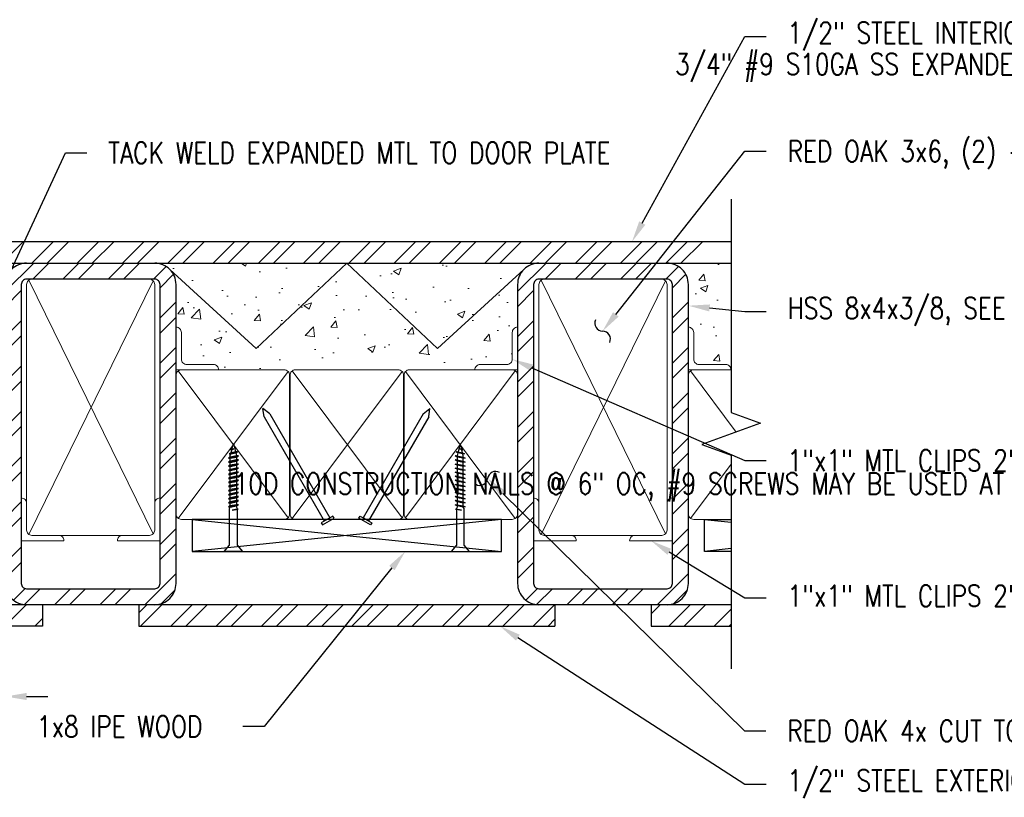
# Model space of a CAD drawing. Header units: inches. Extents: x -159 to 5375, y -275 to 244.
# Tile 6 of 35: x -110 to -86, y 66 to 84. Entities that reach past the tile are written whole.
import ezdxf
from ezdxf import colors
from ezdxf.entities.mleader import LeaderData, LeaderLine
from ezdxf.math import Vec2, Vec3

# ---------------------------------------------------------------- set-up
doc = ezdxf.new("R2010")
doc.units = ezdxf.units.IN
doc.header["$MEASUREMENT"] = 0
doc.layers.get('Defpoints').update_dxf_attribs({"color": 140})
for name, color, linetype in [('G-DETL-MEDM', 3, 'Continuous'), ('S-ANNO-DIMS', 1, 'Continuous'), ('S-ANNO-TEXT', 2, 'Continuous'), ('S-DETL-LIGHT', 2, 'Continuous'), ('S-DETL-PATT', 1, 'Continuous')]:
    doc.layers.add(name, color=color, linetype=linetype)
doc.styles.add('Annotative', font='romans.shx', dxfattribs={"width": 0.8, "height": 0.125})
doc.dimstyles.new('Annotative', dxfattribs={"dimscale": 0, "dimtxt": 0.125, "dimasz": 0.125, "dimexe": 0.179688, "dimexo": 0.0625, "dimgap": 0.09, "dimtad": 1, "dimdec": 3, "dimzin": 3, "dimdsep": 46, "dimlunit": 4, "dimtxsty": 'Annotative', "dimcen": 0.09, "dimclrt": 2, "dimazin": 2, "dimtfac": 1, "dimtdec": 3, "dimtmove": 1, "dimatfit": 3, "dimfxl": 1, "dimtfill": 1, "dimfrac": 2, "dimtolj": 1, "dimtzin": 0, "dimarcsym": 0})
pattern_1 = [(50, (-78.5098, 24.9912), (1.79315, -0.15688), [0.1875, -2.0625]), (355, (-78.5098, 24.9912), (-0.34688, 1.88048), [0.15, -1.65]), (100.4514, (-78.3604, 24.9782), (1.44627, 1.7236), [0.15935, -1.752855]), (46.184, (-78.5098, 25.4912), (2.6681, -0.4138), [0.28125, -3.09375]), (96.6356, (-78.2875, 25.4568), (2.33665, 2.4353), [0.23903, -2.62928]), (351.184, (-78.5098, 25.4912), (2.33665, 2.4353), [0.225, -2.475]), (21, (-78.2598, 25.3662), (1.492268, -1.006547), [0.1875, -2.0625]), (326, (-78.2598, 25.3662), (0.60829, 1.812875), [0.15, -1.65]), (71.4514, (-78.1354, 25.2824), (2.100556, 0.80633), [0.15935, -1.752855]), (37.5, (-78.5098, 24.99124), (0.0303996, 0.8322346), [0, -1.63, 0, -1.675, 0, -1.65625]), (7.5, (-78.5098, 24.99124), (0.657674, 0.986029), [0, -0.955, 0, -1.5925, 0, -0.63125]), (327.5, (-79.0673, 24.99124), (1.334556, -0.056387), [0, -0.625, 0, -1.95, 0, -2.5875]), (317.5, (-79.3173, 24.9912), (1.457965, 0.250262), [0, -0.8125, 0, -1.295, 0, -1.8375])]

# ---------------------------------------------------------------- blocks, each defined once
blk = doc.blocks.new('Arrow_2')
at = {"color": 1}
for centre, start, end in [((0.297, 0.226), 103.9732, 217.2607), ((-0.297, -0.226), 283.9732, 37.2607)]:
    blk.add_arc(centre, 0.373, start, end, dxfattribs=at)
blk.add_solid([(-1, -0.167), (-1, 0.167), (0, 0)], dxfattribs=at)
blk = doc.blocks.new('WOOD SCREW')
at = {"layer": 'S-ANNO-DIMS'}
for points in [[(-0.099, 2.282), (-0.063, 2.281), (0.056, 2.311), (0.094, 2.331), (0.05, 2.331), (-0.056, 2.306), (-0.099, 2.282)], [(-0.099, 2.282), (0.094, 2.331)], [(-0.063, 2.376), (-0.038, 2.376), (0.012, 2.403), (-0.034, 2.393), (-0.063, 2.376)], [(-0.063, 2.376), (0.012, 2.403)], [(-0.056, 2.306), (-0.038, 2.376)], [(-0.034, 2.393), (0, 2.524), (0.05, 2.331)], [(0.055, 2.311), (0.072, 2.244), (0.072, 2.236)], [(-0.115, 2.183), (-0.072, 2.18), (0.072, 2.209), (0.116, 2.236), (0.072, 2.236), (-0.072, 2.207), (-0.115, 2.183)], [(-0.115, 2.183), (0.116, 2.236)], [(-0.115, 2.088), (-0.072, 2.085), (0.072, 2.114), (0.116, 2.141), (0.072, 2.141), (-0.072, 2.112), (-0.115, 2.088)], [(-0.115, 2.088), (0.116, 2.141)], [(-0.072, 2.207), (-0.072, 2.244), (-0.063, 2.281)], [(-0.072, 2.112), (-0.072, 2.18)], [(-0.072, 2.017), (-0.072, 2.085)], [(0.072, 2.209), (0.072, 2.141)], [(0.072, 2.114), (0.072, 2.045)], [(-0.115, 1.993), (-0.072, 1.99), (0.072, 2.018), (0.116, 2.045), (0.072, 2.045), (-0.072, 2.017), (-0.115, 1.993)], [(-0.115, 1.993), (0.116, 2.045)], [(-0.115, 1.898), (-0.072, 1.894), (0.072, 1.923), (0.116, 1.95), (0.072, 1.95), (-0.072, 1.921), (-0.115, 1.898)], [(-0.115, 1.898), (0.116, 1.95)], [(-0.115, 1.802), (-0.072, 1.799), (0.072, 1.828), (0.116, 1.855), (0.072, 1.855), (-0.072, 1.826), (-0.115, 1.802)], [(-0.115, 1.802), (0.116, 1.855)], [(-0.072, 1.921), (-0.072, 1.99)], [(-0.072, 1.826), (-0.072, 1.894)], [(0.072, 2.018), (0.072, 1.95)], [(0.072, 1.923), (0.072, 1.855)], [(-0.115, 1.707), (-0.072, 1.704), (0.072, 1.733), (0.116, 1.76), (0.072, 1.76), (-0.072, 1.731), (-0.115, 1.707)], [(-0.115, 1.707), (0.116, 1.76)], [(-0.115, 1.612), (-0.072, 1.609), (0.072, 1.637), (0.116, 1.664), (0.072, 1.664), (-0.072, 1.635), (-0.115, 1.612)], [(-0.115, 1.612), (0.116, 1.664)], [(-0.072, 1.731), (-0.072, 1.799)], [(-0.072, 1.635), (-0.072, 1.704)], [(0.072, 1.828), (0.072, 1.76)], [(0.072, 1.733), (0.072, 1.664)], [(0.072, 1.637), (0.072, 1.569)], [(-0.115, 1.517), (-0.072, 1.513), (0.072, 1.542), (0.116, 1.569), (0.072, 1.569), (-0.072, 1.54), (-0.115, 1.517)], [(-0.115, 1.517), (0.116, 1.569)], [(-0.115, 1.421), (-0.072, 1.418), (0.072, 1.447), (0.116, 1.474), (0.072, 1.474), (-0.072, 1.445), (-0.115, 1.421)], [(-0.115, 1.421), (0.116, 1.474)], [(-0.072, 1.54), (-0.072, 1.609)], [(-0.072, 1.445), (-0.072, 1.513)], [(-0.072, 1.35), (-0.072, 1.418)], [(0.072, 1.542), (0.072, 1.474)], [(0.072, 1.447), (0.072, 1.379)], [(-0.115, 1.326), (-0.072, 1.323), (0.072, 1.352), (0.116, 1.379), (0.072, 1.379), (-0.072, 1.35), (-0.115, 1.326)], [(-0.115, 1.326), (0.116, 1.379)], [(-0.115, 1.231), (-0.072, 1.228), (0.072, 1.256), (0.116, 1.283), (0.072, 1.283), (-0.072, 1.254), (-0.115, 1.231)], [(-0.115, 1.231), (0.116, 1.283)], [(-0.115, 1.136), (-0.072, 1.132), (0.072, 1.161), (0.116, 1.188), (0.072, 1.188), (-0.072, 1.159), (-0.115, 1.136)], [(-0.115, 1.136), (0.116, 1.188)], [(-0.072, 1.254), (-0.072, 1.323)], [(-0.072, 1.159), (-0.072, 1.228)], [(0.072, 1.352), (0.072, 1.283)], [(0.072, 1.256), (0.072, 1.188)], [(0.072, 1.161), (0.072, 1.093)], [(0.089, 0.985), (0.089, 0.146), (0.216, 0), (-0.216, 0), (-0.089, 0.146), (-0.089, 1), (-0.072, 1.037)], [(-0.115, 1.04), (-0.072, 1.037), (0.072, 1.066), (0.116, 1.093), (0.072, 1.093), (-0.072, 1.064), (-0.115, 1.04)], [(-0.115, 1.04), (0.116, 1.093)], [(-0.072, 1.064), (-0.072, 1.132)], [(-0.032, 0.962), (0.112, 0.989), (0.089, 0.992), (-0.032, 0.962)], [(0.072, 1.066), (0.072, 1.037), (0.089, 1), (0.089, 0.992)]]:
    blk.add_lwpolyline(points, dxfattribs=at)
blk = doc.blocks.new('10d NAIL')
at = {"layer": 'S-ANNO-DIMS'}
for p, q in [((-2.8125, 0.074), (-3, 0)), ((-2.8125, -0.074), (-3, 0)), ((-2.8125, 0.074), (0, 0.074)), ((0, -0.074), (0, 0.074)), ((-2.8125, -0.074), (0, -0.074))]:
    blk.add_line(p, q, dxfattribs=at)
blk.add_lwpolyline([(0, -0.15625), (0.0625, -0.15625), (0.0625, 0.15625), (0, 0.15625)], close=True, dxfattribs=at)
blk = doc.blocks.new('*D74')
at = {"layer": 'Defpoints', "color": 0, "transparency": 16777216}
for p in [(-110.199, 71.767), (-109.844, 71.017), (-109.844, 68.368)]:
    blk.add_point(p, dxfattribs=at)
at = {"layer": 'S-ANNO-DIMS', "color": 0, "lineweight": -2, "transparency": 16777216}
for p, q in [((-110.199, 71.517), (-110.199, 67.65)), ((-109.844, 70.767), (-109.844, 67.65)), ((-110.699, 68.368), (-111.199, 68.368)), ((-110.199, 68.368), (-109.844, 68.368)), ((-109.344, 68.368), (-108.844, 68.368))]:
    blk.add_line(p, q, dxfattribs=at)
at = {"layer": 'S-ANNO-DIMS', "color": 0, "transparency": 16777216}
for points in [[(-110.699, 68.452), (-110.699, 68.285), (-110.199, 68.368)], [(-109.344, 68.452), (-109.344, 68.285), (-109.844, 68.368)]]:
    blk.add_solid(points, dxfattribs=at)
at = {"layer": 'S-ANNO-DIMS', "color": 2, "transparency": 16777216, "char_height": 0.5, "attachment_point": 5, "style": 'Annotative', "bg_fill": 3, "box_fill_scale": 1.25, "bg_fill_color": 256, "bg_fill_true_color": 13158600, "bg_fill_transparency": 0}
for s, insert in [('\\A1;1/4"%%P', (-111.968, 69.109)), ('\\A1;(TYP)', (-111.968, 67.627))]:
    blk.add_mtext(s, dxfattribs=dict(at, insert=insert))

msp = doc.modelspace()

# ---------------------------------------------------------------- hatches: boundary and pattern name
at = {"layer": 'S-DETL-PATT', "linetype": 'Continuous', "lineweight": 0}
h = msp.add_hatch(dxfattribs=at)
h.set_pattern_fill('ANSI32', color=8, scale=2)
h.paths.add_polyline_path([(-118.7779, 79.0174), (-118.8756, 79.0174), (-121.3457, 79.0174), (-121.3457, 78.5174), (-118.8756, 78.5174), (-117.5368, 78.5174)])
h.paths.add_polyline_path([(-95.4907, 79.0174), (-118.7779, 79.0174), (-117.5368, 78.5174), (-117.4068, 78.5174), (-95.4907, 78.5174)])
h.paths.add_polyline_path([(-93.0262, 79.0174), (-95.5943, 79.0174), (-95.5943, 78.5174), (-94.3443, 78.5174), (-93.702, 78.5174)])
h = msp.add_hatch(dxfattribs=at)
h.set_pattern_fill('ANSI32', color=8, scale=2)
h.set_pattern_definition([(45, (-15.2662, 14.3915), (-0.53033, 0.53033), []), (45, (-14.91265, 14.3915), (-0.53033, 0.53033), [])])
h.paths.add_polyline_path([(-106.3443, 78.5174), (-109.3443, 78.5174, 0.4142136), (-109.8443, 78.0174), (-109.8443, 71.0174, 0.4142136), (-109.3443, 70.5174), (-106.3443, 70.5174, 0.4142136), (-105.8443, 71.0174), (-105.8443, 78.0174, 0.4142136)])
h.paths.add_polyline_path([(-106.3443, 78.1424, -0.4142136), (-106.2193, 78.0174), (-106.2193, 71.0174, -0.4142136), (-106.3443, 70.8924), (-109.3443, 70.8924, -0.4142136), (-109.4693, 71.0174), (-109.4693, 78.0174, -0.4142136), (-109.3443, 78.1424)], flags=16)
h = msp.add_hatch(dxfattribs=at)
h.set_pattern_fill('AR-CONC', color=8, scale=0.25)
h.set_pattern_definition(pattern_1)
edge = h.paths.add_edge_path()
edge.add_line((-101.8443, 78.5174), (-106.3443, 78.5174))
edge.add_arc((-106.3443, 78.0174), 0.5, 45, 90, ccw=False)
edge.add_line((-105.9908, 78.371), (-103.9693, 76.5174))
edge.add_line((-103.9693, 76.5174), (-101.8443, 78.5174))
edge = h.paths.add_edge_path()
edge.add_line((-101.8443, 78.5174), (-103.9693, 76.5174))
edge.add_line((-103.9693, 76.5174), (-105.9908, 78.371))
edge.add_arc((-106.3443, 78.0174), 0.5, 0, 45, ccw=False)
edge.add_line((-105.8443, 78.0174), (-105.8443, 77.0174))
edge.add_arc((-105.8443, 76.8924), 0.125, 0, 90, ccw=False)
edge.add_line((-105.7193, 76.8924), (-105.7193, 76.2674))
edge.add_arc((-105.5943, 76.2674), 0.125, 180, 270)
edge.add_line((-105.5943, 76.1424), (-104.9693, 76.1424))
edge.add_arc((-104.9693, 76.0174), 0.125, 0, 90, ccw=False)
edge.add_line((-104.8443, 76.0174), (-103.3093, 76.0174))
edge.add_arc((-103.2993, 75.8928), 0.125, -0.18366, 94.58886, ccw=False)
edge.add_arc((-103.0493, 75.8924), 0.125, 90, 180, ccw=False)
edge.add_line((-103.0493, 76.0174), (-100.6393, 76.0174))
edge.add_arc((-100.6293, 75.8928), 0.125, -0.18366, 94.58886, ccw=False)
edge.add_arc((-100.3793, 75.8924), 0.125, 90, 180, ccw=False)
edge.add_line((-100.3793, 76.0174), (-98.8443, 76.0174))
edge.add_arc((-98.7193, 76.0174), 0.125, 90, 180, ccw=False)
edge.add_line((-98.7193, 76.1424), (-98.0943, 76.1424))
edge.add_arc((-98.0943, 76.2674), 0.125, 270, 360)
edge.add_line((-97.9693, 76.2674), (-97.9693, 76.8924))
edge.add_arc((-97.8443, 76.8924), 0.125, 90, 180, ccw=False)
edge.add_line((-97.8443, 77.0174), (-97.8443, 78.0174))
edge.add_arc((-97.3443, 78.0174), 0.5, 135, 180, ccw=False)
edge.add_line((-97.6979, 78.371), (-99.7193, 76.5174))
edge.add_line((-99.7193, 76.5174), (-101.8443, 78.5174))
edge = h.paths.add_edge_path()
edge.add_arc((-97.3443, 78.0174), 0.5, 90, 135, ccw=False)
edge.add_line((-97.3443, 78.5174), (-101.8443, 78.5174))
edge.add_line((-101.8443, 78.5174), (-99.7193, 76.5174))
edge.add_line((-99.7193, 76.5174), (-97.6979, 78.371))
h = msp.add_hatch(dxfattribs=at)
h.set_pattern_fill('ANSI32', color=8, scale=2)
h.set_pattern_definition([(45, (-3.2662, 14.3915), (-0.53033, 0.53033), []), (45, (-2.91265, 14.3915), (-0.53033, 0.53033), [])])
h.paths.add_polyline_path([(-94.3443, 78.5174), (-97.3443, 78.5174, 0.4142136), (-97.8443, 78.0174), (-97.8443, 71.0174, 0.4142136), (-97.3443, 70.5174), (-94.3443, 70.5174, 0.4142136), (-93.8443, 71.0174), (-93.8443, 78.0174, 0.4142136)])
h.paths.add_polyline_path([(-94.3443, 78.1424, -0.4142136), (-94.2193, 78.0174), (-94.2193, 71.0174, -0.4142136), (-94.3443, 70.8924), (-97.3443, 70.8924, -0.4142136), (-97.4693, 71.0174), (-97.4693, 78.0174, -0.4142136), (-97.3443, 78.1424)], flags=16)
h = msp.add_hatch(dxfattribs=at)
h.set_pattern_fill('AR-CONC', color=8, scale=0.25)
h.set_pattern_definition(pattern_1)
edge = h.paths.add_edge_path()
edge.add_line((-92.844, 78.5174), (-94.3443, 78.5174))
edge.add_arc((-94.3443, 78.0174), 0.5, 0, 90, ccw=False)
edge.add_line((-93.8443, 78.0174), (-93.8443, 77.0174))
edge.add_arc((-93.8443, 76.8924), 0.125, 0, 90, ccw=False)
edge.add_line((-93.7193, 76.8924), (-93.7193, 76.2674))
edge.add_arc((-93.5943, 76.2674), 0.125, 180, 270)
edge.add_line((-93.5943, 76.1424), (-92.9693, 76.1424))
edge.add_arc((-92.9693, 76.0174), 0.125, 0.05727, 90, ccw=False)
edge.add_line((-92.8443, 76.0176), (-92.844, 76.0174))
edge.add_line((-92.844, 76.0174), (-92.844, 78.5174))
h = msp.add_hatch(dxfattribs=at)
h.set_pattern_fill('ANSI32', color=8, scale=2)
h.set_pattern_definition([(45, (-34.3338, -322.9186), (-0.5303301, 0.5303301), []), (45, (-33.98025, -322.9186), (-0.5303301, 0.5303301), [])])
h.paths.add_polyline_path([(-118.3756, 70.5174), (-118.3756, 70.0174), (-108.9693, 70.0174), (-108.9693, 70.5174)])
h.paths.add_polyline_path([(-118.8756, 70.0174), (-118.8756, 70.5174), (-121.3457, 70.5174), (-121.3457, 70.0174)])
h.paths.add_polyline_path([(-96.9693, 70.0174), (-96.9693, 70.5174), (-106.7193, 70.5174), (-106.7193, 70.0174)])
h.paths.add_polyline_path([(-94.7193, 70.5174), (-94.7193, 70.0174), (-92.844, 70.0174), (-92.844, 70.5174)])

# ---------------------------------------------------------------- linework, layer by layer
at = {"layer": 'G-DETL-MEDM', "color": 3}
for p, q in [((-92.844, 79.0174), (-121.3457, 79.0174)), ((-103.9693, 76.5174), (-101.8443, 78.5174)), ((-99.7193, 76.5174), (-101.8443, 78.5174)), ((-105.9908, 78.371), (-103.9693, 76.5174)), ((-97.6979, 78.371), (-99.7193, 76.5174)), ((-108.9693, 70.5174), (-108.9693, 70.0174)), ((-106.7193, 70.5174), (-106.7193, 70.0174)), ((-96.9693, 70.5174), (-96.9693, 70.0174)), ((-94.7193, 70.5174), (-94.7193, 70.0174))]:
    msp.add_line(p, q, dxfattribs=at)
for points in [[(-121.3457, 78.5174), (-92.844, 78.5174)], [(-108.9693, 70.0174), (-118.3756, 70.0174)], [(-106.7193, 70.0174), (-96.9693, 70.0174)], [(-94.7193, 70.0174), (-92.844, 70.0174)]]:
    msp.add_lwpolyline(points, dxfattribs=at)
for points in [[(-109.3443, 78.5174, 0.4142136), (-109.8443, 78.0174), (-109.8443, 71.0174, 0.4142136), (-109.3443, 70.5174)], [(-106.3443, 70.5174, 0.4142136), (-105.8443, 71.0174), (-105.8443, 78.0174, 0.4142136), (-106.3443, 78.5174)], [(-97.3443, 78.5174, 0.4142136), (-97.8443, 78.0174), (-97.8443, 71.0174, 0.4142136), (-97.3443, 70.5174)], [(-94.3443, 70.5174, 0.4142136), (-93.8443, 71.0174), (-93.8443, 78.0174, 0.4142136), (-94.3443, 78.5174)]]:
    msp.add_lwpolyline(points, format="xyb", dxfattribs=at)
for points in [[(-109.3443, 70.8924), (-106.3443, 70.8924, 0.4142136), (-106.2193, 71.0174), (-106.2193, 78.0174, 0.4142136), (-106.3443, 78.1424), (-109.3443, 78.1424, 0.4142136), (-109.4693, 78.0174), (-109.4693, 71.0174, 0.4142136)], [(-97.3443, 70.8924), (-94.3443, 70.8924, 0.4142136), (-94.2193, 71.0174), (-94.2193, 78.0174, 0.4142136), (-94.3443, 78.1424), (-97.3443, 78.1424, 0.4142136), (-97.4693, 78.0174), (-97.4693, 71.0174, 0.4142136)]]:
    msp.add_lwpolyline(points, format="xyb", close=True, dxfattribs=at)
at = {"layer": 'S-ANNO-DIMS'}
for p, q in [((-105.4693, 72.5174), (-98.2193, 71.7674)), ((-98.2193, 72.5174), (-105.4693, 71.7674)), ((-93.4693, 72.5174), (-92.844, 72.4528)), ((-92.844, 71.8321), (-93.4693, 71.7674))]:
    msp.add_line(p, q, dxfattribs=at)
msp.add_lwpolyline([(-105.4693, 71.7674), (-98.2193, 71.7674), (-98.2193, 72.5174), (-105.4693, 72.5174)], close=True, dxfattribs=at)
msp.add_lwpolyline([(-92.844, 71.7674), (-93.4693, 71.7674), (-93.4693, 72.5174), (-92.844, 72.5174)], dxfattribs=at)
at = {"layer": 'S-DETL-LIGHT', "linetype": 'Continuous'}
msp.add_lwpolyline([(-92.844, 80.0174), (-92.844, 75.0174), (-92.1571, 74.7674), (-93.5309, 74.2674), (-92.844, 74.0174), (-92.844, 69.0174)], dxfattribs=at)
at = {"layer": 'S-DETL-PATT', "linetype": 'Continuous', "lineweight": 0}
for p, q in [((-109.2911, 72.1651), (-106.3809, 78.1058)), ((-106.3809, 72.1791), (-109.2909, 78.1199)), ((-97.2911, 72.1651), (-94.3809, 78.1058)), ((-94.3809, 72.1791), (-97.2909, 78.1199)), ((-105.7911, 75.9948), (-103.2209, 72.5541)), ((-103.2209, 75.9808), (-105.7909, 72.54)), ((-103.1211, 75.9948), (-100.5509, 72.5541)), ((-100.5509, 75.9808), (-103.1209, 72.54)), ((-97.8975, 75.9948), (-100.4677, 72.5541)), ((-100.4677, 75.9808), (-97.8978, 72.54)), ((-97.8443, 76.0174), (-100.3793, 76.0174)), ((-93.7911, 75.9948), (-92.721, 74.5622)), ((-92.844, 73.8078), (-93.7909, 72.54))]:
    msp.add_line(p, q, dxfattribs=at)
for points in [[(-106.3443, 72.2674), (-106.3443, 78.0174, 0.4142136), (-106.4693, 78.1424), (-109.2193, 78.1424, 0.4142136), (-109.3443, 78.0174), (-109.3443, 72.2674, 0.4142136)], [(-94.3443, 72.2674), (-94.3443, 78.0174, 0.4142136), (-94.4693, 78.1424), (-97.2193, 78.1424, 0.4142136), (-97.3443, 78.0174), (-97.3443, 72.2674, 0.4142136)], [(-104.8443, 76.0174, 0.4142136), (-104.9693, 76.1424), (-105.5943, 76.1424, -0.4142136), (-105.7193, 76.2674), (-105.7193, 76.8924, 0.4142136), (-105.8443, 77.0174), (-105.8443, 76.0174), (-103.3093, 76.0174)], [(-98.8443, 76.0174, -0.4142136), (-98.7193, 76.1424), (-98.0943, 76.1424, 0.4142136), (-97.9693, 76.2674), (-97.9693, 76.8924, -0.4142136), (-97.8443, 77.0174), (-97.8443, 76.0174)], [(-92.8443, 76.0174, 0.4142136), (-92.9693, 76.1424), (-93.5943, 76.1424, -0.4142136), (-93.7193, 76.2674), (-93.7193, 76.8924, 0.4142136), (-93.8443, 77.0174), (-93.8443, 76.0174), (-92.844, 76.0174)], [(-103.3093, 76.0174, -0.4142136), (-103.1843, 75.8924), (-103.1843, 72.6424, -0.4142136), (-103.3093, 72.5174), (-105.7193, 72.5174, -0.4142136), (-105.8443, 72.6424), (-105.8443, 75.8924, -0.4142136), (-105.7193, 76.0174)], [(-100.3793, 76.0174, 0.4142136), (-100.5043, 75.8924), (-100.5043, 72.6424, 0.4142136), (-100.3793, 72.5174), (-97.9693, 72.5174, 0.4142136), (-97.8443, 72.6424), (-97.8443, 75.8924, 0.4142136), (-97.9693, 76.0174)], [(-92.844, 72.5174), (-93.7193, 72.5174, -0.4142136), (-93.8443, 72.6424), (-93.8443, 75.8924, -0.4142136), (-93.7193, 76.0174)], [(-109.3443, 72.8924, 0.4142136), (-109.4693, 73.0174), (-109.4693, 72.0174), (-108.4693, 72.0174, 0.4142136), (-108.5943, 72.1424)], [(-106.3443, 72.8924, -0.4142136), (-106.2193, 73.0174), (-106.2193, 72.0174), (-107.2193, 72.0174, -0.4142136), (-107.0943, 72.1424)], [(-97.3443, 72.8924, 0.4142136), (-97.4693, 73.0174), (-97.4693, 72.0174), (-96.4693, 72.0174, 0.4142136), (-96.5943, 72.1424)], [(-94.3443, 72.8924, -0.4142136), (-94.2193, 73.0174), (-94.2193, 72.0174), (-95.2193, 72.0174, -0.4142136), (-95.0943, 72.1424)], [(-109.2193, 72.1424, -0.4142136), (-109.3443, 72.2674)], [(-106.4693, 72.1424, 0.4142136), (-106.3443, 72.2674)], [(-97.2193, 72.1424, -0.4142136), (-97.3443, 72.2674)], [(-94.4693, 72.1424, 0.4142136), (-94.3443, 72.2674)]]:
    msp.add_lwpolyline(points, format="xyb", dxfattribs=at)
msp.add_lwpolyline([(-100.6393, 76.0174, -0.4142136), (-100.5143, 75.8924), (-100.5143, 72.6424, -0.4142136), (-100.6393, 72.5174), (-103.0493, 72.5174, -0.4142136), (-103.1743, 72.6424), (-103.1743, 75.8924, -0.4142136), (-103.0493, 76.0174)], format="xyb", close=True, dxfattribs=at)
for points in [[(-109.2193, 72.1424), (-106.4693, 72.1424)], [(-97.2193, 72.1424), (-94.4693, 72.1424)]]:
    msp.add_lwpolyline(points, dxfattribs=at)

# ---------------------------------------------------------------- block references
at = {"layer": 'S-ANNO-DIMS', "rotation": 299.9999999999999}
msp.add_blockref('10d NAIL', (-102.3077, 72.5174), dxfattribs=at)
at = {"layer": 'S-ANNO-DIMS', "xscale": -1, "rotation": 60.00000000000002}
msp.add_blockref('10d NAIL', (-101.3967, 72.5174), dxfattribs=at)
at = {"layer": 'S-ANNO-DIMS'}
msp.add_blockref('WOOD SCREW', (-104.5007, 71.7674), dxfattribs=at)
at = {"layer": 'S-ANNO-DIMS', "xscale": -1}
msp.add_blockref('WOOD SCREW', (-99.1879, 71.7674), dxfattribs=at)

# ---------------------------------------------------------------- leaders
at = {"layer": 'S-ANNO-TEXT', "linetype": 'Continuous'}
ml = msp.add_multileader_mtext('Standard', dxfattribs=at)
ml.set_content('1/2" STEEL INTERIOR PLATE, (TYP)', color=256, style='Annotative')
ml.set_leader_properties(color=1)
ml.build(insert=Vec2(0, 0))
ml.multileader.update_dxf_attribs({"text_right_attachment_type": 3, "dogleg_length": 0.125, "arrow_head_size": 0.5, "scale": 4})
ctx = ml.context
ctx.base_point, ctx.scale, ctx.char_height, ctx.arrow_head_size, ctx.landing_gap_size, ctx.plane_origin = Vec3(-92.0208, 83.828), 4, 0.5, 0.5, 0.5, Vec3(-291.4044, -120.9087)
ctx.right_attachment = 3
notes = []
notes.append((ctx, [(0, (1, 1, 0), (-92.5208, 83.828), (1, 0), 0.5, [(0, [(-95.1651, 79.0174)], 0, [])])]))
ctx.mtext.insert, ctx.mtext.width, ctx.mtext.defined_height = Vec3(-91.5208, 84.1613), 7.518656, 1.3309
ml = msp.add_multileader_mtext('Standard', dxfattribs=at)
ml.set_content('\\A1;3/4" #9 S10GA SS EXPANDED MTL, 46" LONG W/ 1" GAP B/W SECTIONS (TYP)', color=256, style='Annotative')
ml.set_leader_properties(color=1)
ml.build(insert=Vec2(0, 0))
ml.multileader.update_dxf_attribs({"text_right_attachment_type": 3, "dogleg_length": 0.125, "arrow_head_size": 0.5, "scale": 4})
ctx = ml.context
ctx.base_point, ctx.scale, ctx.char_height, ctx.arrow_head_size, ctx.landing_gap_size, ctx.plane_origin = Vec3(-82.278, 83.0934), 4, 0.5, 0.5, 0.5, Vec3(-261.3216, -130.1873)
ctx.right_attachment, ctx.text_align_type = 3, 2
notes.append((ctx, [(1, (1, 1, 0), (-71.3494, 81.141), (-1, 0), 0.5, [(0, [(-67.0229, 78.248)], 0, [])])]))
ctx.mtext.insert, ctx.mtext.width, ctx.mtext.defined_height, ctx.mtext.alignment = Vec3(-72.3494, 83.4268), 9.96894, 1.3309, 3
ml = msp.add_multileader_mtext('Standard', dxfattribs=at)
ml.set_content('RED OAK 3x6, (2) - PIECES, DISCONTINUOUS, SEE A1', color=256, style='Annotative')
ml.set_leader_properties(color=1)
ml.set_arrow_properties(name='Arrow_2')
ml.build(insert=Vec2(0, 0))
ml.multileader.update_dxf_attribs({"text_right_attachment_type": 3, "dogleg_length": 0.125, "arrow_head_size": 0.5, "scale": 4})
ctx = ml.context
ctx.base_point, ctx.scale, ctx.char_height, ctx.arrow_head_size, ctx.landing_gap_size, ctx.plane_origin = Vec3(-92.0208, 81.1365), 4, 0.5, 0.5, 0.5, Vec3(-285.2089, -134.4218)
ctx.right_attachment = 3
notes.append((ctx, [(0, (1, 1, 0), (-92.5208, 81.1365), (1, 0), 0.5, [(0, [(-95.8533, 76.9257)], 0, [])])]))
ctx.mtext.insert, ctx.mtext.width, ctx.mtext.defined_height = Vec3(-91.5208, 81.3865), 8.607897, 1.3309
ml = msp.add_multileader_mtext('Standard', dxfattribs=at)
ml.set_content('TACK WELD EXPANDED MTL TO DOOR PLATE', color=256, style='Annotative')
ml.set_leader_properties(color=1)
ml.build(insert=Vec2(0, 0))
ml.multileader.update_dxf_attribs({"text_right_attachment_type": 3, "dogleg_length": 0.125, "arrow_head_size": 0.5, "scale": 4})
ctx = ml.context
ctx.base_point, ctx.scale, ctx.char_height, ctx.arrow_head_size, ctx.landing_gap_size, ctx.plane_origin = Vec3(-107.9323, 81.0989), 4, 0.5, 0.5, 0.5, Vec3(-331.4416, -117.3738)
ctx.right_attachment = 3
notes.append((ctx, [(0, (1, 1, 0), (-108.4323, 81.0989), (1, 0), 0.5, [(1, [(-114.5163, 78.5174), (-109.6979, 78.371)], 0, [])])]))
ctx.mtext.insert, ctx.mtext.width, ctx.mtext.defined_height = Vec3(-107.4323, 81.3489), 6.365809, 1.3309
at = {"layer": 'S-ANNO-TEXT', "linetype": 'Continuous', "lineweight": 0}
ml = msp.add_multileader_mtext('Standard', dxfattribs=at)
ml.set_content('TACK WELD, (TYP)', color=256, style='Annotative')
ml.set_leader_properties(color=1)
ml.build(insert=Vec2(0, 0))
ml.multileader.update_dxf_attribs({"text_right_attachment_type": 3, "dogleg_length": 0.125, "arrow_head_size": 0.5, "scale": 4})
ctx = ml.context
ctx.base_point, ctx.scale, ctx.char_height, ctx.arrow_head_size, ctx.landing_gap_size, ctx.plane_origin = Vec3(-130.8915, 78.0585), 4, 0.5, 0.5, 0.5, Vec3(-20.638, 173.8673)
ctx.right_attachment = 3
notes.append((ctx, [(0, (1, 1, 0), (-123.9248, 77.9633), (-1, 0), 0.5, [(1, [(-109.8444, 76.0174), (-119.3443, 76.0174)], 0, [])])]))
ctx.mtext.insert, ctx.mtext.width, ctx.mtext.flow_direction = Vec3(-130.3915, 78.3919), 26.251426, 5
at = {"layer": 'S-ANNO-TEXT', "linetype": 'Continuous'}
ml = msp.add_multileader_mtext('Standard', dxfattribs=at)
ml.set_content('HSS 8x4x3/8, SEE ELEVATION FOR SPACING, (TYP)', color=256, style='Annotative')
ml.set_leader_properties(color=1)
ml.build(insert=Vec2(0, 0))
ml.multileader.update_dxf_attribs({"text_right_attachment_type": 3, "dogleg_length": 0.125, "arrow_head_size": 0.5, "scale": 4})
ctx = ml.context
ctx.base_point, ctx.scale, ctx.char_height, ctx.arrow_head_size, ctx.landing_gap_size, ctx.plane_origin = Vec3(-92.0208, 77.3813), 4, 0.5, 0.5, 0.5, Vec3(-302.3996, -134.1441)
ctx.right_attachment = 3
notes.append((ctx, [(0, (1, 1, 0), (-92.5208, 77.3813), (1, 0), 0.5, [(0, [(-93.8442, 77.5206)], 0, [])])]))
ctx.mtext.insert, ctx.mtext.width, ctx.mtext.defined_height = Vec3(-91.5208, 77.7146), 7.3606, 1.3309
ml = msp.add_multileader_mtext('Standard', dxfattribs=at)
ml.set_content('1"x1" MTL CLIPS 2" LONG @ 2\'-0"OC FOR CONC FINISH GAUGE', color=256, style='Annotative')
ml.set_leader_properties(color=1)
ml.build(insert=Vec2(0, 0))
ml.multileader.update_dxf_attribs({"text_right_attachment_type": 3, "dogleg_length": 0.125, "arrow_head_size": 0.5, "scale": 4})
ctx = ml.context
ctx.base_point, ctx.scale, ctx.char_height, ctx.arrow_head_size, ctx.landing_gap_size, ctx.plane_origin = Vec3(-92.0208, 73.8949), 4, 0.5, 0.5, 0.5, Vec3(-290.2839, -130.2341)
ctx.right_attachment = 3
notes.append((ctx, [(0, (1, 1, 0), (-92.5208, 73.8949), (1, 0), 0.5, [(0, [(-97.9693, 76.2674)], 0, [])])]))
ctx.mtext.insert, ctx.mtext.width, ctx.mtext.defined_height = Vec3(-91.5208, 74.1449), 7.851706, 1.3309
ml = msp.add_multileader_mtext('Standard', dxfattribs=at)
ml.set_content('\\A1;10D CONSTRUCTION NAILS @ 6" OC, #9 SCREWS MAY BE USED AT CONTRACTORS OPTION. STAGGER NAIL/SCREW SPACING TO PREVENT SPLITTING, (TYP)', color=256, style='Annotative')
ml.set_leader_properties(color=1)
ml.build(insert=Vec2(0, 0))
ml.multileader.update_dxf_attribs({"text_right_attachment_type": 3, "dogleg_length": 0.125, "arrow_head_size": 0.5, "scale": 4})
ctx = ml.context
ctx.base_point, ctx.scale, ctx.char_height, ctx.arrow_head_size, ctx.landing_gap_size, ctx.plane_origin = Vec3(-82.778, 73.2696), 4, 0.5, 0.5, 0.5, Vec3(-277.3542, -126.6652)
ctx.right_attachment, ctx.text_align_type = 3, 2
notes.append((ctx, [(1, (1, 1, 0), (-72.878, 68.8172), (-1, 0), 0.5, [(0, [(-68.7485, 74.6543)], 0, [])])]))
ctx.mtext.insert, ctx.mtext.width, ctx.mtext.defined_height, ctx.mtext.alignment = Vec3(-73.878, 73.6029), 8.634131, 1.3309, 3
ml = msp.add_multileader_mtext('Standard', dxfattribs=at)
ml.set_content('RED OAK 4x CUT TO FIT', color=256, style='Annotative')
ml.set_leader_properties(color=1)
ml.set_arrow_properties(name='Arrow_2')
ml.build(insert=Vec2(0, 0))
ml.multileader.update_dxf_attribs({"text_right_attachment_type": 3, "dogleg_length": 0.125, "arrow_head_size": 0.5, "scale": 4})
ctx = ml.context
ctx.base_point, ctx.scale, ctx.char_height, ctx.arrow_head_size, ctx.landing_gap_size, ctx.plane_origin = Vec3(-92.0289, 67.5651), 4, 0.5, 0.5, 0.5, Vec3(-285.2089, -136.5832)
ctx.right_attachment = 3
notes.append((ctx, [(0, (1, 1, 0), (-92.5289, 67.5651), (1, 0), 0.5, [(0, [(-98.546, 73.4759)], 0, [])])]))
ctx.mtext.insert, ctx.mtext.width, ctx.mtext.defined_height = Vec3(-91.5289, 67.8151), 8.119326, 1.3309
ml = msp.add_multileader_mtext('Standard', dxfattribs=at)
ml.set_content('1"x1" MTL CLIPS 2" LONG @ BOTH HSS ENDS, TACK WELD', color=256, style='Annotative')
ml.set_leader_properties(color=1)
ml.build(insert=Vec2(0, 0))
ml.multileader.update_dxf_attribs({"text_right_attachment_type": 3, "dogleg_length": 0.125, "arrow_head_size": 0.5, "scale": 4})
ctx = ml.context
ctx.base_point, ctx.scale, ctx.char_height, ctx.arrow_head_size, ctx.landing_gap_size, ctx.plane_origin = Vec3(-92.0208, 70.6806), 4, 0.5, 0.5, 0.5, Vec3(-290.2839, -122.9284)
ctx.right_attachment = 3
notes.append((ctx, [(0, (1, 1, 0), (-92.5208, 70.6806), (1, 0), 0.5, [(0, [(-94.7193, 72.0174)], 0, [])])]))
ctx.mtext.insert, ctx.mtext.width, ctx.mtext.defined_height = Vec3(-91.5208, 70.9782), 7.433439, 1.3309
ml = msp.add_multileader_mtext('Standard', dxfattribs=at)
ml.set_content('1/2" STEEL EXTERIOR PLATE, (TYP)', color=256, style='Annotative')
ml.set_leader_properties(color=1)
ml.build(insert=Vec2(0, 0))
ml.multileader.update_dxf_attribs({"text_right_attachment_type": 3, "dogleg_length": 0.125, "arrow_head_size": 0.5, "scale": 4})
ctx = ml.context
ctx.base_point, ctx.scale, ctx.char_height, ctx.arrow_head_size, ctx.landing_gap_size, ctx.plane_origin = Vec3(-92.0208, 66.3165), 4, 0.5, 0.5, 0.5, Vec3(-292.4044, -132.6767)
ctx.right_attachment = 3
notes.append((ctx, [(0, (1, 1, 0), (-92.5208, 66.3165), (1, 0), 0.5, [(0, [(-98.2573, 70.0174)], 0, [])])]))
ctx.mtext.insert, ctx.mtext.width, ctx.mtext.defined_height = Vec3(-91.5208, 66.6499), 7.194765, 1.3309
for ctx, leaders in notes:
    for number, flags, end, landing, length, lines in leaders:
        leader = LeaderData()
        leader.index, (leader.has_last_leader_line, leader.has_dogleg_vector, leader.attachment_direction) = number, flags
        leader.last_leader_point, leader.dogleg_vector, leader.dogleg_length = Vec3(end), Vec3(landing), length
        for number, points, colour, breaks in lines:
            line = LeaderLine()
            line.index, line.vertices, line.color, line.breaks = number, Vec3.list(points), colors.encode_raw_color(colour), breaks
            leader.lines.append(line)
        ctx.leaders.append(leader)

# ---------------------------------------------------------------- next in the draw order: dimensions: what is measured, and where the dimension line sits
at = {"layer": 'S-ANNO-DIMS'}
dim = msp.add_linear_dim(base=(-109.8443, 68.3683), p1=(-110.1987, 71.7674), p2=(-109.8443, 71.0174), text='1/4"%%P\\X(TYP)', dimstyle='Annotative', override={"dimpost": '\\X'}, dxfattribs=at)
dim.commit()
dim.dimension.update_dxf_attribs({"geometry": '*D74', "text_midpoint": (-111.9676, 68.3683), "dimtype": 160})

# ---------------------------------------------------------------- next in the draw order: linework, layer by layer
at = {"layer": 'G-DETL-MEDM', "color": 3}
msp.add_line((-92.844, 70.5174), (-121.3457, 70.5174), dxfattribs=at)

# ---------------------------------------------------------------- next in the draw order: leaders
at = {"layer": 'S-ANNO-TEXT', "linetype": 'Continuous', "lineweight": 0}
ml = msp.add_multileader_mtext('Standard', dxfattribs=at)
ml.set_content('1x8 IPE WOOD', color=256, style='Annotative')
ml.set_leader_properties(color=1)
ml.build(insert=Vec2(0, 0))
ml.multileader.update_dxf_attribs({"text_right_attachment_type": 3, "dogleg_length": 0.125, "arrow_head_size": 0.5, "scale": 4})
ctx = ml.context
ctx.base_point, ctx.scale, ctx.char_height, ctx.arrow_head_size, ctx.landing_gap_size, ctx.plane_origin = Vec3(-109.6026, 67.6651), 4, 0.5, 0.5, 0.5, Vec3(1.8452, 167.6673)
ctx.right_attachment = 3
notes = []
notes.append((ctx, [(0, (1, 1, 0), (-103.7788, 67.6651), (-1, 0), 0.5, [(0, [(-100.4739, 71.7674)], 0, [])])]))
ctx.mtext.insert, ctx.mtext.width, ctx.mtext.defined_height, ctx.mtext.flow_direction = Vec3(-109.1026, 67.9151), 17.381255, 0.6655, 5
for ctx, leaders in notes:
    for number, flags, end, landing, length, lines in leaders:
        leader = LeaderData()
        leader.index, (leader.has_last_leader_line, leader.has_dogleg_vector, leader.attachment_direction) = number, flags
        leader.last_leader_point, leader.dogleg_vector, leader.dogleg_length = Vec3(end), Vec3(landing), length
        for number, points, colour, breaks in lines:
            line = LeaderLine()
            line.index, line.vertices, line.color, line.breaks = number, Vec3.list(points), colors.encode_raw_color(colour), breaks
            leader.lines.append(line)
        ctx.leaders.append(leader)

doc.saveas('drawing.dxf')
